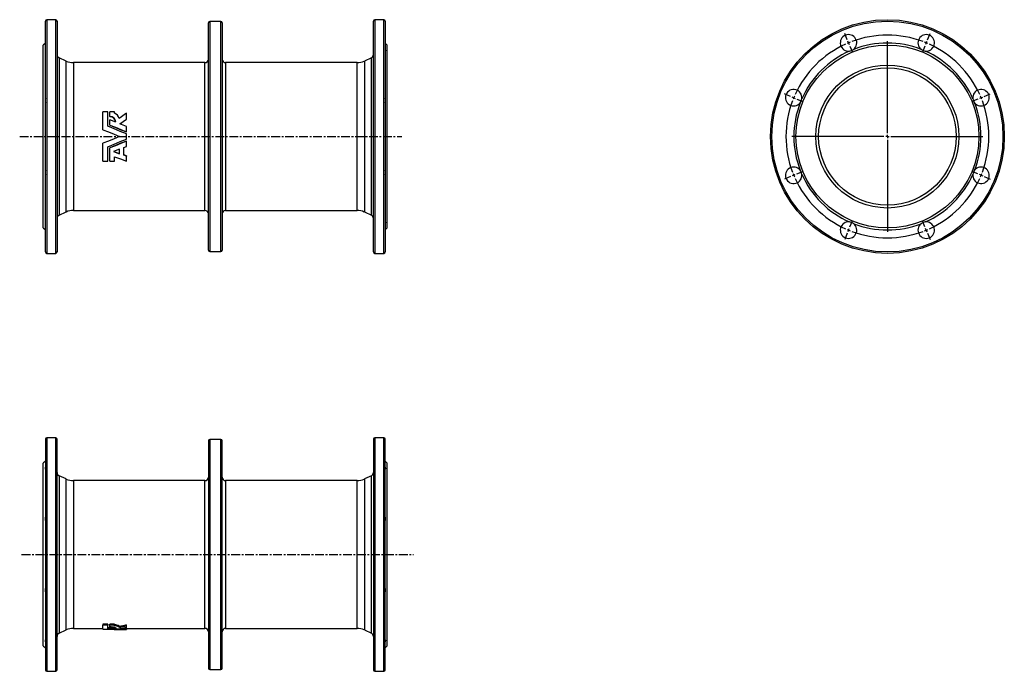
# Model space of a CAD drawing. Extents: x -131 to 1300, y -209 to 739.
import ezdxf

# ---------------------------------------------------------------- set-up
doc = ezdxf.new("R2010")
doc.units = 0
doc.linetypes.add('CENTERX2', pattern=[20.32, 12.7, -2.54, 2.54, -2.54])
doc.layers.get('0').update_dxf_attribs({"linetype": 'CONTINUOUS'})
doc.layers.add('FORMAT', color=7, linetype='CONTINUOUS')

# ---------------------------------------------------------------- blocks, each defined once
blk = doc.blocks.new('SW_CENTERMARKSYMBOL_0')
at = {"layer": 'FORMAT', "color": 0}
for p, q in [((77.9, 84.4), (74.3, 93.2)), ((194.6, 84.4), (198.3, 93.2)), ((79.8, 79.8), (78.9, 82.1)), ((79.8, 79.8), (80.8, 77.5)), ((81.7, 75.2), (85.4, 66.4)), ((136.3, -51.4), (136.3, 82.3)), ((190.8, 75.2), (187.2, 66.4)), ((192.7, 79.8), (191.8, 77.5)), ((192.7, 79.8), (193.7, 82.1)), ((-4.6, 1.9), (-13.4, 5.5)), ((0, 0), (-2.3, 1)), ((0, 0), (2.3, -1)), ((272.5, 0), (270.2, -1)), ((272.5, 0), (274.9, 1)), ((277.2, 1.9), (285.9, 5.5)), ((4.6, -1.9), (13.4, -5.5)), ((267.9, -1.9), (259.1, -5.5)), ((131.3, -56.4), (-2.5, -56.4)), ((136.3, -56.4), (133.8, -56.4)), ((136.3, -56.4), (136.3, -53.9)), ((136.3, -56.4), (136.3, -58.9)), ((136.3, -56.4), (138.8, -56.4)), ((141.3, -56.4), (275, -56.4)), ((136.3, -61.4), (136.3, -195.2)), ((0, -112.9), (-2.3, -113.8)), ((0, -112.9), (2.3, -111.9)), ((4.6, -111), (13.4, -107.3)), ((267.9, -111), (259.1, -107.3)), ((272.5, -112.9), (270.2, -111.9)), ((272.5, -112.9), (274.9, -113.8)), ((-4.6, -114.8), (-13.4, -118.4)), ((277.2, -114.8), (285.9, -118.4)), ((81.7, -188.1), (85.4, -179.3)), ((190.8, -188.1), (187.2, -179.3)), ((77.9, -197.3), (74.3, -206.1)), ((79.8, -192.7), (78.9, -195)), ((79.8, -192.7), (80.8, -190.4)), ((192.7, -192.7), (191.8, -190.4)), ((192.7, -192.7), (193.7, -195)), ((194.6, -197.3), (198.3, -206.1))]:
    blk.add_line(p, q, dxfattribs=at)
for start, end in [(69.4422, 110.5578), (114.4422, 155.5578), (112.5, 113.4711), (111.5289, 112.5), (67.5, 68.4711), (66.5289, 67.5), (24.4422, 65.5578), (157.5, 158.4711), (156.5289, 157.5), (22.5, 23.4711), (21.5289, 22.5), (159.4422, 200.5578), (339.4422, 20.5578), (201.5289, 202.5), (202.5, 203.4711), (336.5289, 337.5), (337.5, 338.4711), (204.4422, 245.5578), (294.4422, 335.5578), (246.5289, 247.5), (247.5, 248.4711), (249.4422, 290.5578), (291.5289, 292.5), (292.5, 293.4711)]:
    blk.add_arc((136.3, -56.4), 147.5, start, end, dxfattribs=at)

msp = doc.modelspace()

# ---------------------------------------------------------------- linework, layer by layer
at = {"color": 7, "linetype": 'CONTINUOUS'}
for p, q in [((-93.8, 400.7), (-93.8, 736.7)), ((-78.8, 738.7), (-91.8, 738.7)), ((-91.8, 738.7), (-91.8, 398.7)), ((-78.8, 568.7), (-78.8, 738.7)), ((-76.8, 736.7), (-76.8, 568.7)), ((143.2, 403.2), (143.2, 734.3)), ((161.2, 736.3), (145.2, 736.3)), ((145.2, 736.3), (145.2, 401.2)), ((161.2, 568.7), (161.2, 736.3)), ((163.2, 734.3), (163.2, 568.7)), ((383.2, 400.7), (383.2, 736.7)), ((398.2, 738.7), (385.2, 738.7)), ((385.2, 738.7), (385.2, 398.7)), ((398.2, 568.7), (398.2, 738.7)), ((400.2, 736.7), (400.2, 568.7)), ((-93.8, 704.7), (-96.8, 701.7)), ((-96.8, 568.7), (-96.8, 701.7)), ((403.2, 701.7), (400.2, 704.7)), ((403.2, 568.7), (403.2, 701.7)), ((-63.6, 678.6), (-73.9, 683.4)), ((-73.9, 683.4), (-73.9, 568.7)), ((-63.6, 568.7), (-63.6, 678.6)), ((138.2, 676.2), (-53, 676.2)), ((-53, 676.2), (-53, 568.7)), ((138.2, 461.2), (138.2, 676.2)), ((359.4, 676.2), (168.2, 676.2)), ((168.2, 676.2), (168.2, 568.7)), ((359.4, 568.7), (359.4, 676.2)), ((380.3, 683.4), (370, 678.6)), ((370, 678.6), (370, 458.9)), ((380.3, 454.1), (380.3, 683.4)), ((-10, 578.6), (-10, 604.6)), ((-2.9, 604.6), (-10, 604.6)), ((-2.9, 583.6), (-2.9, 604.6)), ((6.7, 604.6), (-0.2, 604.6)), ((-0.2, 597.9), (-0.2, 604.6)), ((6.7, 602.6), (6.7, 604.6)), ((24.3, 594.2), (24.3, 602.9)), ((-0.2, 597.9), (-0.2, 597.5)), ((-0.2, 585.4), (-0.2, 593.1)), ((8.7, 589.5), (-0.2, 593.1)), ((24.3, 594.2), (24.3, 593.9)), ((-10, 578.5), (-10, 578.6)), ((-0.2, 585.4), (-0.2, 585.2)), ((24.3, 575.4), (24.3, 583.1)), ((24.3, 575.4), (24.3, 575.3)), ((-96.8, 435.7), (-96.8, 568.7)), ((-78.8, 398.7), (-78.8, 568.7)), ((-76.8, 568.7), (-76.8, 400.7)), ((-73.9, 568.7), (-73.9, 454.1)), ((-63.6, 458.9), (-63.6, 568.7)), ((-53, 568.7), (-53, 461.2)), ((-10, 559), (-10, 558.9)), ((-10, 532.9), (-10, 558.9)), ((24.3, 565.1), (24.3, 572.4)), ((24.3, 562.2), (24.3, 562.1)), ((24.3, 554.4), (24.3, 562.1)), ((161.2, 401.2), (161.2, 568.7)), ((163.2, 568.7), (163.2, 403.2)), ((168.2, 568.7), (168.2, 461.2)), ((359.4, 461.2), (359.4, 568.7)), ((398.2, 398.7), (398.2, 568.7)), ((400.2, 568.7), (400.2, 400.7)), ((403.2, 435.7), (403.2, 568.7)), ((-2.9, 532.9), (-2.9, 553.9)), ((-0.2, 552.3), (-0.2, 552.1)), ((-0.2, 532.9), (-0.2, 552.1)), ((14, 550.2), (5.4, 546.7)), ((5.4, 546.7), (14, 543.5)), ((5.8, 546.9), (14, 543.8)), ((14, 543.5), (14, 550.2)), ((20.5, 552.8), (24.3, 554.4)), ((20.5, 541.7), (20.5, 552.8)), ((-10, 532.9), (-2.9, 532.9)), ((-0.2, 532.9), (6.7, 532.9)), ((6.7, 532.9), (6.7, 539.4)), ((24.3, 540.7), (20.5, 542.1)), ((24.3, 540.3), (20.5, 541.7)), ((24.3, 540.7), (24.3, 540.3)), ((24.3, 532.9), (24.3, 540.3)), ((-73.9, 454.1), (-63.6, 458.9)), ((-53, 461.2), (138.2, 461.2)), ((168.2, 461.2), (359.4, 461.2)), ((370, 458.9), (380.3, 454.1)), ((-96.8, 435.7), (-93.8, 432.7)), ((400.2, 432.7), (403.2, 435.7)), ((145.2, 401.2), (161.2, 401.2)), ((-91.8, 398.7), (-78.8, 398.7)), ((385.2, 398.7), (398.2, 398.7)), ((-78.8, 130.5), (-91.8, 130.5)), ((-91.8, 130.5), (-91.8, -209.5)), ((-78.8, -209.5), (-78.8, 130.5)), ((398.2, 130.5), (385.2, 130.5)), ((385.2, 130.5), (385.2, -209.5)), ((398.2, -209.5), (398.2, 130.5)), ((-93.8, 128.5), (-93.8, -207.5)), ((-76.8, -207.5), (-76.8, 128.5)), ((143.2, 126), (143.2, -205)), ((161.2, 128), (145.2, 128)), ((145.2, 128), (145.2, -207)), ((161.2, -207), (161.2, 128)), ((163.2, -205), (163.2, 126)), ((383.2, 128.5), (383.2, -207.5)), ((400.2, -207.5), (400.2, 128.5)), ((-93.8, 96.5), (-96.8, 93.5)), ((-96.8, -172.5), (-96.8, 93.5)), ((403.2, 93.5), (400.2, 96.5)), ((403.2, -172.5), (403.2, 93.5)), ((-63.6, 70.4), (-73.9, 75.2)), ((-73.9, 75.2), (-73.9, -154.1)), ((380.3, 75.2), (370, 70.4)), ((380.3, -154.1), (380.3, 75.2)), ((-63.6, -149.3), (-63.6, 70.4)), ((138.2, 68), (-53, 68)), ((-53, 68), (-53, -147)), ((138.2, -147), (138.2, 68)), ((359.4, 68), (168.2, 68)), ((168.2, 68), (168.2, -147)), ((359.4, -147), (359.4, 68)), ((370, 70.4), (370, -149.3)), ((-2.9, -141), (-10, -141)), ((-10, -141), (-10, -142.4)), ((-2.9, -142.4), (-10, -142.4)), ((-10, -148), (-10, -142.4)), ((-2.9, -141), (-2.9, -142.4)), ((-2.9, -147.5), (-2.9, -142.4)), ((6.7, -141), (-0.2, -141)), ((-0.2, -142.4), (-0.2, -141)), ((6.7, -142.4), (-0.2, -142.4)), ((-0.2, -144.5), (-0.2, -142.4)), ((6.7, -142.4), (6.7, -141)), ((6.7, -143.1), (6.7, -142.4)), ((24.3, -143), (24.3, -141.6)), ((24.3, -145.5), (24.3, -143)), ((-73.9, -154.1), (-63.6, -149.3)), ((-53, -147), (-10, -147)), ((-0.2, -146.1), (-2.9, -146)), ((-0.2, -145.7), (-0.2, -144.5)), ((-0.2, -147.2), (-0.2, -145.7)), ((8.7, -146.5), (-0.2, -145.7)), ((13.4, -145.3), (13.4, -143.8)), ((14, -148.5), (24.3, -148.5)), ((24.3, -146.1), (21.6, -145.9)), ((24.3, -147.5), (24.3, -146.1)), ((24.3, -147), (138.2, -147)), ((24.3, -148.3), (24.3, -147.5)), ((24.3, -148.3), (24.3, -148.4)), ((24.3, -148.5), (24.3, -148.4)), ((168.2, -147), (359.4, -147)), ((370, -149.3), (380.3, -154.1)), ((-96.8, -172.5), (-93.8, -175.5)), ((400.2, -175.5), (403.2, -172.5)), ((-91.8, -209.5), (-78.8, -209.5)), ((145.2, -207), (161.2, -207)), ((385.2, -209.5), (398.2, -209.5))]:
    msp.add_line(p, q, dxfattribs=at)
for points in [[(-93.8, 695.6), (-94, 695.2), (-94.1, 694.8), (-94.2, 694.5), (-94.3, 694.1), (-94.3, 693.9), (-94.3, 693.6), (-94.2, 693.4), (-94.1, 693.3), (-93.8, 693.1)], [(400.2, 695.6), (400.4, 695.2), (400.5, 694.8), (400.6, 694.5), (400.7, 694.1), (400.7, 693.9), (400.7, 693.6), (400.6, 693.4), (400.5, 693.3), (400.2, 693.1)], [(24.3, 602.9), (20.6, 600.3), (17, 597.6), (13.4, 595)], [(14.7, 587.1), (19.5, 590.7), (24.3, 594.2)], [(24.3, 583.1), (19.5, 585.1), (14.7, 587.1)], [(14.9, 587), (19.5, 590.4), (24.3, 593.9)], [(-10, 578.6), (-2, 575.3), (6, 572), (14, 568.7)], [(-10, 578.5), (-2, 575.3), (6, 572), (14, 568.7)], [(24.3, 572.4), (15.2, 576.1), (6.1, 579.8), (-2.9, 583.6)], [(-0.2, 585.4), (8, 582.1), (16.1, 578.7), (24.3, 575.4)], [(-0.2, 585.2), (8, 581.9), (16.1, 578.6), (24.3, 575.3)], [(14, 568.7), (6, 565.4), (-2, 562.1), (-10, 558.9)], [(14, 568.7), (6, 565.5), (-2, 562.2), (-10, 559)], [(-2.9, 553.9), (6.1, 557.7), (15.2, 561.4), (24.3, 565.1)], [(24.3, 562.2), (16.1, 558.9), (8, 555.6), (-0.2, 552.3)], [(24.3, 562.1), (16.1, 558.8), (8, 555.4), (-0.2, 552.1)], [(6.7, 539.4), (15.5, 536.2), (24.3, 532.9)], [(-93.8, 444.4), (-94.1, 444.2), (-94.2, 444.1), (-94.3, 443.9), (-94.3, 443.6), (-94.3, 443.3), (-94.2, 443), (-94.1, 442.7), (-94, 442.3), (-93.8, 441.9)], [(400.2, 444.4), (400.5, 444.2), (400.6, 444.1), (400.7, 443.9), (400.7, 443.6), (400.7, 443.3), (400.6, 443), (400.5, 442.7), (400.4, 442.3), (400.2, 441.9)], [(-93.8, 87.4), (-94, 87), (-94.1, 86.6), (-94.2, 86.2), (-94.3, 85.9), (-94.3, 85.6), (-94.3, 85.4), (-94.2, 85.2), (-94.1, 85), (-93.8, 84.9)], [(400.2, 87.4), (400.4, 87), (400.5, 86.6), (400.6, 86.2), (400.7, 85.9), (400.7, 85.6), (400.7, 85.4), (400.6, 85.2), (400.5, 85), (400.2, 84.9)], [(-10, -148), (-2, -148.3), (6, -148.4), (14, -148.5)], [(24.3, -148.4), (15.2, -148.2), (6.1, -147.9), (-2.9, -147.5)], [(-0.2, -144.5), (0.2, -144.5), (0.5, -144.5), (0.8, -144.5), (1.1, -144.5), (1.4, -144.5), (1.7, -144.6), (2.5, -144.6), (3.2, -144.7), (3.9, -144.8), (4.7, -144.9), (5.4, -145), (6, -145.2), (6.6, -145.3), (7.1, -145.5), (7.6, -145.6), (8, -145.8), (8.3, -146), (8.6, -146.2), (8.6, -146.3), (8.6, -146.3), (8.7, -146.4), (8.7, -146.4), (8.7, -146.5), (8.7, -146.5)], [(-0.2, -147.2), (8, -147.7), (16.1, -148), (24.3, -148.3)], [(14.7, -146.9), (19.5, -146.3), (24.3, -145.5)], [(24.3, -147.5), (19.5, -147.3), (14.7, -146.9)], [(-93.8, -163.8), (-94.1, -164), (-94.2, -164.2), (-94.3, -164.4), (-94.3, -164.6), (-94.3, -164.9), (-94.2, -165.2), (-94.1, -165.6), (-94, -165.9), (-93.8, -166.4)], [(400.2, -163.8), (400.5, -164), (400.6, -164.2), (400.7, -164.4), (400.7, -164.6), (400.7, -164.9), (400.6, -165.2), (400.5, -165.6), (400.4, -165.9), (400.2, -166.4)]]:
    msp.add_lwpolyline(points, dxfattribs=at)
for radius in [170, 168, 133, 104, 100]:
    msp.add_circle((1130.5, 568.7), radius, dxfattribs=at)
for centre, radius, start, end in [((-91.8, 736.7), 2, 90, 180), ((-78.8, 736.7), 2, 0, 90), ((145.2, 734.3), 2, 90, 180), ((161.2, 734.3), 2, 0, 90), ((385.2, 736.7), 2, 90, 180), ((398.2, 736.7), 2, 0, 90), ((1074, 705), 12, 308.4186, 276.5814), ((1186.9, 705), 12, 263.4186, 231.5814), ((1130.5, 568.7), 136, 68.8867, 111.1133), ((-71.8, 687.9), 5, 180, 245), ((378.2, 687.9), 5, 295, 0), ((1130.5, 568.7), 136, 113.8867, 156.1133), ((1074, 705), 12, 276.5822, 308.4176), ((1186.9, 705), 12, 231.583, 263.4171), ((1130.5, 568.7), 136, 23.8867, 66.1133), ((-53, 701.2), 25, 245, 270), ((138.2, 681.2), 5, 270, 0), ((168.2, 681.2), 5, 180, 270), ((359.4, 701.2), 25, 270, 295), ((994.2, 625.2), 12, 353.4186, 321.5814), ((1266.7, 625.2), 12, 218.4186, 186.5814), ((-84.9, 620.8), 9.4, 161.1366, 198.8634), ((391.3, 620.8), 9.4, 341.1366, 18.8634), ((1130.5, 568.7), 136, 158.8867, 201.1133), ((994.2, 625.2), 12, 321.583, 353.4171), ((1266.7, 625.2), 12, 186.5822, 218.4176), ((1130.5, 568.7), 136, 338.8867, 21.1133), ((3.1, 592.7), 10.5, 12.3895, 70.1442), ((-0.1, 589.1), 8.84, 2.3194, 90.4976), ((0, 588.8), 8.78, 4.6111, 90.9123), ((-84.8, 516.7), 9.47, 161.2732, 198.7268), ((391.2, 516.7), 9.47, 341.2732, 18.7268), ((994.2, 512.3), 12, 38.4186, 6.5814), ((994.2, 512.3), 12, 6.5822, 38.4176), ((1266.7, 512.3), 12, 173.4186, 141.5814), ((1266.7, 512.3), 12, 141.583, 173.4171), ((1130.5, 568.7), 136, 203.8867, 246.1133), ((1130.5, 568.7), 136, 293.8867, 336.1133), ((-53, 436.2), 25, 90, 115), ((138.2, 456.2), 5, 0, 90), ((168.2, 456.2), 5, 90, 180), ((359.4, 436.2), 25, 65, 90), ((-71.8, 449.6), 5, 115, 180), ((378.2, 449.6), 5, 0, 65), ((1074, 432.5), 12, 83.4186, 51.5814), ((1074, 432.5), 12, 51.583, 83.4171), ((1186.9, 432.5), 12, 128.4186, 96.5814), ((1186.9, 432.5), 12, 96.5822, 128.4176), ((1130.5, 568.7), 136, 248.8867, 291.1133), ((145.2, 403.2), 2, 180, 270), ((161.2, 403.2), 2, 270, 0), ((-91.8, 400.7), 2, 180, 270), ((-78.8, 400.7), 2, 270, 0), ((385.2, 400.7), 2, 180, 270), ((398.2, 400.7), 2, 270, 0), ((-91.8, 128.5), 2, 90, 180), ((-78.8, 128.5), 2, 0, 90), ((385.2, 128.5), 2, 90, 180), ((398.2, 128.5), 2, 0, 90), ((145.2, 126), 2, 90, 180), ((161.2, 126), 2, 0, 90), ((-71.8, 79.7), 5, 180, 245), ((138.2, 73), 5, 270, 0), ((168.2, 73), 5, 180, 270), ((378.2, 79.7), 5, 295, 0), ((-53, 93), 25, 245, 270), ((359.4, 93), 25, 270, 295), ((-84.9, 12.5), 9.4, 161.1366, 198.8634), ((391.3, 12.5), 9.4, 341.1366, 18.8634), ((-84.8, -91.5), 9.47, 161.2732, 198.7268), ((391.2, -91.5), 9.47, 341.2732, 18.7268), ((6.2, -154.5), 12.9, 56.2222, 88.0503), ((6.2, -155.8), 12.7, 55.8188, 87.9874), ((-24.1, 62.9), 210.1, 280.2817, 283.3083), ((-24.2, 58.9), 207.6, 280.4223, 283.4875), ((-71.8, -158.7), 5, 115, 180), ((-53, -172), 25, 90, 115), ((138.2, -152), 5, 0, 90), ((168.2, -152), 5, 90, 180), ((359.4, -172), 25, 65, 90), ((378.2, -158.7), 5, 0, 65), ((-91.8, -207.5), 2, 180, 270), ((-78.8, -207.5), 2, 270, 0), ((145.2, -205), 2, 180, 270), ((161.2, -205), 2, 270, 0), ((385.2, -207.5), 2, 180, 270), ((398.2, -207.5), 2, 270, 0)]:
    msp.add_arc(centre, radius, start, end, dxfattribs=at)
at = {"layer": 'FORMAT', "color": 7, "linetype": 'CENTERX2'}
for p, q in [((-131.1, 568.7), (424.7, 568.7)), ((-128.3, -39.5), (441.5, -39.5))]:
    msp.add_line(p, q, dxfattribs=at)

# ---------------------------------------------------------------- block references
at = {"layer": 'FORMAT', "color": 7}
msp.add_blockref('SW_CENTERMARKSYMBOL_0', (994.2, 625.2), dxfattribs=at)

doc.saveas('drawing.dxf')
